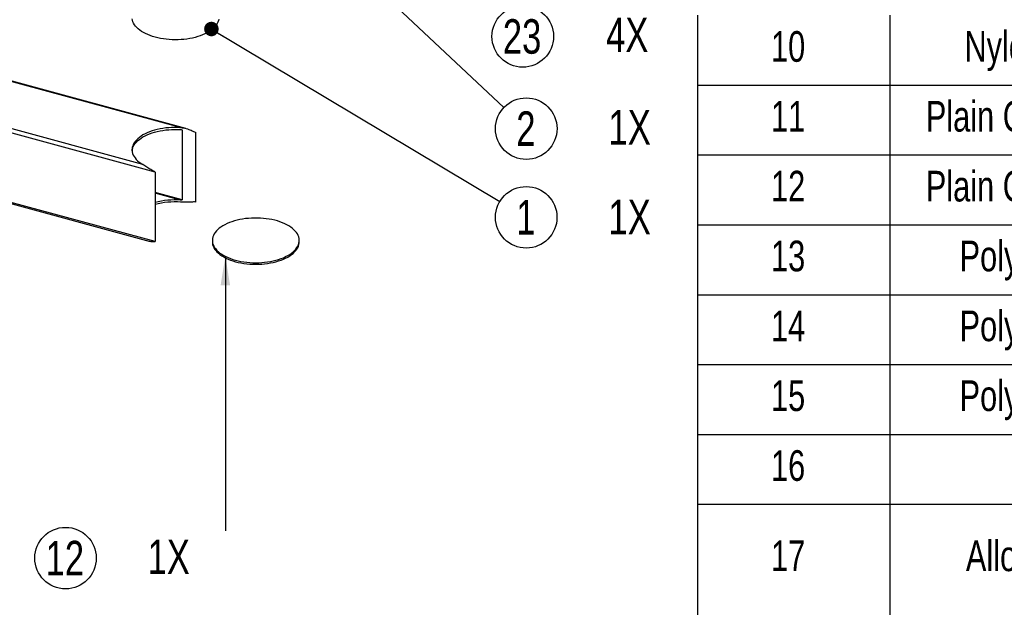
# Paper-space layout 'MA-KB-Kubus Wall Mount expl view' of a CAD drawing. Header units: millimetres. Extents: x 7 to 203, y 7 to 289.
# Tile 3 of 13: x 43 to 111, y 103 to 144. Entities that reach past the tile are written whole.
import ezdxf

# ---------------------------------------------------------------- set-up
doc = ezdxf.new("R2010")
doc.units = ezdxf.units.MM
doc.layers.add('LOGO', color=7, linetype='Continuous')
doc.styles.add('SLDTEXTSTYLE1', font='TXT', dxfattribs={"width": 0.75})
doc.dimstyles.new('SLDDIMSTYLE2', dxfattribs={"dimtxt": 0.18, "dimasz": 2, "dimexe": 0, "dimexo": 0.0625, "dimgap": 0, "dimtad": 0, "dimtih": 1, "dimtoh": 1, "dimdec": 0, "dimrnd": 1e-09, "dimzin": 0, "dimdsep": 46, "dimtxsty": 'Standard', "dimsah": 1, "dimcen": 0.09, "dimadec": 0, "dimazin": 0, "dimtfac": 2, "dimtdec": 0, "dimtofl": 0, "dimtmove": 0, "dimatfit": 3, "dimfxl": 1, "dimfrac": 2, "dimtolj": 1, "dimtzin": 0, "dimarcsym": 0})
doc.dimstyles.new('SLDDIMSTYLE4', dxfattribs={"dimtxt": 0.18, "dimasz": 1, "dimexe": 0, "dimexo": 0.0625, "dimgap": 0, "dimtad": 0, "dimtih": 1, "dimtoh": 1, "dimdec": 0, "dimrnd": 1e-09, "dimzin": 0, "dimdsep": 46, "dimtxsty": 'Standard', "dimblk1": 'DOT', "dimblk2": 'DOT', "dimsah": 1, "dimcen": 0.09, "dimadec": 0, "dimazin": 0, "dimtfac": 1, "dimtdec": 0, "dimtofl": 0, "dimtmove": 0, "dimatfit": 3, "dimldrblk": 'DOT', "dimfxl": 1, "dimfrac": 2, "dimtolj": 1, "dimtzin": 0, "dimarcsym": 0})

# ---------------------------------------------------------------- blocks, each defined once
blk = doc.blocks.new('SW_TABLEANNOTATION_1')
at = {"layer": 'LOGO', "color": 0}
for p, q in [((0, -50.531), (0, -55.353)), ((13.273, -50.531), (13.273, -55.353)), ((0, -55.353), (0, -60.175)), ((0, -55.353), (13.273, -55.353)), ((13.273, -55.353), (13.273, -60.175)), ((13.273, -55.353), (43.418, -55.353)), ((0, -60.175), (0, -64.998)), ((0, -60.175), (13.273, -60.175)), ((13.273, -60.175), (13.273, -64.998)), ((13.273, -60.175), (43.418, -60.175)), ((0, -64.998), (0, -69.82)), ((0, -64.998), (13.273, -64.998)), ((13.273, -64.998), (13.273, -69.82)), ((13.273, -64.998), (43.418, -64.998)), ((0, -69.82), (0, -74.642)), ((0, -69.82), (13.273, -69.82)), ((13.273, -69.82), (13.273, -74.642)), ((13.273, -69.82), (43.418, -69.82)), ((0, -74.642), (0, -79.464)), ((0, -74.642), (13.273, -74.642)), ((13.273, -74.642), (13.273, -79.464)), ((13.273, -74.642), (43.418, -74.642)), ((0, -79.464), (0, -84.287)), ((0, -79.464), (13.273, -79.464)), ((13.273, -79.464), (13.273, -84.287)), ((13.273, -79.464), (43.418, -79.464)), ((0, -84.287), (0, -91.931)), ((0, -84.287), (13.273, -84.287)), ((13.273, -84.287), (13.273, -91.931)), ((13.273, -84.287), (43.418, -84.287))]:
    blk.add_line(p, q, dxfattribs=at)
at = {"layer": 'LOGO', "color": 0, "attachment_point": 1, "style": 'SLDTEXTSTYLE1'}
for s, insert, char_height in [('10', (5.073, -51.625), 2.1167), ('Nylon met RVS', (18.429, -51.625), 2.11667), ('Plain Carbon Steel', (15.761, -56.447), 2.11667), ('11', (5.073, -56.447), 2.1167), ('Plain Carbon Steel', (15.761, -61.269), 2.11667), ('12', (5.073, -61.269), 2.1167), ('Polycarbonaat', (18.094, -66.091), 2.11667), ('13', (5.073, -66.091), 2.1167), ('14', (5.073, -70.914), 2.1167), ('Polycarbonaat', (18.094, -70.914), 2.11667), ('15', (5.073, -75.736), 2.1167), ('Polycarbonaat', (18.094, -75.736), 2.11667), ('16', (5.073, -80.558), 2.1167), ('17', (5.073, -86.791), 2.1167), ('Alloy Steel (SS)', (18.529, -86.791), 2.11667)]:
    blk.add_mtext(s, dxfattribs=dict(at, insert=insert, char_height=char_height))
blk = doc.blocks.new('SW_NOTE_0_52')
at = {"layer": 'LOGO', "color": 0}
blk.add_circle((1.678, -1.302), 2.124, dxfattribs=at)
at = {"layer": 'LOGO', "color": 0, "char_height": 2.3813, "attachment_point": 2, "style": 'SLDTEXTSTYLE1'}
for s, insert in [('4X', (8.892, 0.001)), ('23', (1.63, -0.11))]:
    blk.add_mtext(s, dxfattribs=dict(at, insert=insert))
blk = doc.blocks.new('SW_NOTE_0_53')
at = {"layer": 'LOGO', "color": 0}
blk.add_circle((1.548, -1.455), 2.124, dxfattribs=at)
at = {"layer": 'LOGO', "color": 0, "attachment_point": 2, "style": 'SLDTEXTSTYLE1'}
for s, insert, char_height in [('2', (1.524, -0.263), 2.381), ('1X', (8.687, -0.178), 2.3813)]:
    blk.add_mtext(s, dxfattribs=dict(at, insert=insert, char_height=char_height))
blk = doc.blocks.new('SW_NOTE_0_54')
at = {"layer": 'LOGO', "color": 0}
blk.add_circle((1.823, -1.09), 2.124, dxfattribs=at)
at = {"layer": 'LOGO', "color": 0, "attachment_point": 2, "style": 'SLDTEXTSTYLE1'}
for s, insert, char_height in [('1', (1.799, 0.101), 2.381), ('1X', (8.962, 0.119), 2.3813)]:
    blk.add_mtext(s, dxfattribs=dict(at, insert=insert, char_height=char_height))
blk = doc.blocks.new('_Dot')
at = {"color": 0, "linetype": 'ByBlock', "lineweight": -2}
blk.add_line((-0.5, 0), (-1, 0), dxfattribs=at)
at = {"color": 0, "linetype": 'ByBlock', "const_width": 0.5}
blk.add_lwpolyline([(-0.25, 0, 1), (0.25, 0, 1)], format="xyb", close=True, dxfattribs=at)
blk = doc.blocks.new('SW_NOTE_0_55')
at = {"layer": 'LOGO', "color": 0}
blk.add_circle((-11.035, -1.877), 2.124, dxfattribs=at)
at = {"layer": 'LOGO', "color": 0, "char_height": 2.3813, "attachment_point": 2, "style": 'SLDTEXTSTYLE1'}
for s, insert in [('12', (-11.083, -0.685)), ('1X', (-3.911, -0.604))]:
    blk.add_mtext(s, dxfattribs=dict(at, insert=insert))

psp = doc.layouts.new('MA-KB-Kubus Wall Mount expl view')

# ---------------------------------------------------------------- linework, layer by layer
at = {"color": 7, "linetype": 'Continuous', "lineweight": 25}
for p, q in [((54.045, 136.351), (30.234, 142.822)), ((54.415, 136.286), (30.286, 142.844)), ((51.432, 133.8), (27.62, 140.271)), ((52.291, 133.278), (27.527, 140.009)), ((54.161, 136.171), (54.161, 131.371)), ((55.091, 131.211), (55.091, 136.011)), ((52.291, 128.478), (27.527, 135.208)), ((27.568, 135.107), (51.696, 128.549)), ((52.291, 133.278), (52.291, 128.478)), ((56.236, 128.561), (56.236, 128.458)), ((62.236, 128.458), (62.236, 128.561))]:
    psp.add_line(p, q, dxfattribs=at)
at = {"color": 8, "linetype": 'Continuous', "lineweight": 25}
for p, q in [((54.161, 136.171), (53.994, 136.216)), ((54.161, 131.371), (52.291, 131.879)), ((54.045, 131.345), (52.291, 131.822))]:
    psp.add_line(p, q, dxfattribs=at)
at = {"color": 7, "linetype": 'Continuous', "lineweight": 25, "flags": 128}
for points in [[(56.682, 143.839), (56.66, 143.734), (56.624, 143.63), (56.574, 143.528), (56.51, 143.427), (56.434, 143.33), (56.344, 143.235), (56.242, 143.143), (56.129, 143.055), (56.004, 142.971), (55.868, 142.892), (55.722, 142.818), (55.566, 142.75), (55.402, 142.686), (55.23, 142.629), (55.05, 142.578), (54.864, 142.534), (54.673, 142.496), (54.477, 142.465), (54.278, 142.44), (54.076, 142.423), (53.871, 142.413), (53.667, 142.411), (53.462, 142.415), (53.258, 142.427), (53.056, 142.446), (52.858, 142.471), (52.663, 142.504), (52.473, 142.544), (52.288, 142.59), (52.111, 142.642), (51.94, 142.701), (51.778, 142.765), (51.625, 142.836), (51.481, 142.911), (51.348, 142.991), (51.225, 143.076), (51.114, 143.164), (51.015, 143.257), (50.929, 143.353), (50.855, 143.451), (50.795, 143.552), (50.748, 143.655), (50.715, 143.759), (50.696, 143.864)], [(54.045, 136.351), (53.84, 136.36), (53.633, 136.361), (53.427, 136.355), (53.223, 136.342), (53.02, 136.322), (52.821, 136.295), (52.625, 136.261), (52.435, 136.22), (52.251, 136.172), (52.073, 136.118), (51.904, 136.057), (51.742, 135.991), (51.59, 135.919), (51.448, 135.842), (51.316, 135.761), (51.196, 135.674), (51.087, 135.584), (50.991, 135.49), (50.908, 135.393), (50.837, 135.293), (50.78, 135.191), (50.737, 135.087), (50.708, 134.982), (50.693, 134.876), (50.692, 134.77), (50.706, 134.664), (50.733, 134.558), (50.775, 134.454), (50.83, 134.352), (50.898, 134.252), (50.98, 134.154), (51.075, 134.06), (51.182, 133.969), (51.301, 133.882), (51.432, 133.8)], [(50.694, 134.748), (50.708, 134.845), (50.737, 134.95), (50.78, 135.054), (50.837, 135.156), (50.908, 135.256), (50.991, 135.353), (51.087, 135.447), (51.196, 135.537), (51.316, 135.623), (51.448, 135.705), (51.59, 135.782), (51.742, 135.854), (51.904, 135.92), (52.073, 135.98), (52.251, 136.035), (52.435, 136.082), (52.625, 136.124), (52.821, 136.158), (53.02, 136.185), (53.223, 136.205), (53.427, 136.218), (53.633, 136.224), (53.84, 136.222), (54.045, 136.213)], [(57.836, 127.194), (58.023, 127.148), (58.215, 127.108), (58.412, 127.075), (58.613, 127.049), (58.817, 127.031), (59.023, 127.02), (59.23, 127.016), (59.437, 127.019), (59.643, 127.03), (59.847, 127.048), (60.048, 127.073), (60.245, 127.106), (60.438, 127.145), (60.625, 127.191), (60.805, 127.244), (60.978, 127.303), (61.142, 127.367), (61.297, 127.438), (61.443, 127.514), (61.578, 127.595), (61.702, 127.68), (61.814, 127.77), (61.913, 127.863), (62.001, 127.96), (62.074, 128.06), (62.135, 128.162), (62.181, 128.266), (62.214, 128.371), (62.232, 128.477), (62.236, 128.584), (62.226, 128.691), (62.201, 128.796), (62.163, 128.901), (62.11, 129.004), (62.044, 129.105), (61.964, 129.204), (61.872, 129.299), (61.766, 129.391), (61.649, 129.479), (61.52, 129.563), (61.381, 129.641), (61.231, 129.715), (61.071, 129.783), (60.903, 129.845), (60.727, 129.902), (60.544, 129.951), (60.355, 129.995), (60.16, 130.031), (59.961, 130.06), (59.758, 130.082), (59.553, 130.097), (59.347, 130.105), (59.14, 130.105), (58.933, 130.098), (58.728, 130.084), (58.525, 130.062), (58.326, 130.033), (58.131, 129.997), (57.941, 129.954), (57.757, 129.905), (57.581, 129.849), (57.412, 129.787), (57.252, 129.72), (57.102, 129.646), (56.961, 129.568), (56.832, 129.485), (56.714, 129.397), (56.608, 129.305), (56.514, 129.21), (56.434, 129.112), (56.367, 129.011), (56.313, 128.908), (56.274, 128.803), (56.248, 128.697), (56.237, 128.591), (56.24, 128.484), (56.258, 128.378), (56.289, 128.273), (56.335, 128.168), (56.394, 128.066), (56.467, 127.967), (56.553, 127.87), (56.652, 127.776), (56.764, 127.686), (56.887, 127.6), (57.021, 127.519), (57.166, 127.443), (57.321, 127.372), (57.484, 127.307), (57.657, 127.247), (57.836, 127.194)], [(56.236, 128.458), (56.24, 128.381), (56.258, 128.275), (56.289, 128.17), (56.335, 128.066), (56.394, 127.963), (56.467, 127.864), (56.553, 127.767), (56.652, 127.673), (56.764, 127.583), (56.887, 127.497), (57.021, 127.416), (57.166, 127.34), (57.321, 127.269), (57.484, 127.204), (57.657, 127.144), (57.836, 127.091)], [(57.836, 127.091), (58.023, 127.045), (58.215, 127.005), (58.412, 126.972), (58.613, 126.947), (58.817, 126.928), (59.023, 126.917), (59.23, 126.913), (59.437, 126.916), (59.643, 126.927), (59.847, 126.945), (60.048, 126.97), (60.245, 127.003), (60.438, 127.042), (60.625, 127.088), (60.805, 127.141), (60.978, 127.2), (61.142, 127.265), (61.297, 127.335), (61.443, 127.411), (61.578, 127.492), (61.702, 127.577), (61.814, 127.667), (61.913, 127.761), (62.001, 127.857), (62.074, 127.957), (62.135, 128.059), (62.181, 128.163), (62.214, 128.268), (62.232, 128.374), (62.236, 128.458)]]:
    psp.add_lwpolyline(points, dxfattribs=at)
at = {"color": 7, "linetype": 'Continuous', "lineweight": 25}
for centre in [(53.683, 125.872), (53.683, 125.735)]:
    psp.add_arc(centre, 5.484, 86.21766, 104.70866, dxfattribs=at)
for points, knots in [([(54.045, 136.351), (54.111, 136.344), (54.245, 136.33), (54.489, 136.269), (54.775, 136.167), (54.987, 136.066), (55.09, 136.012), (55.091, 136.011)], [0, 0, 0, 0, 0.1786526, 0.3595517, 0.6763472, 0.998047, 1, 1, 1, 1]), ([(54.045, 136.213), (54.072, 136.21), (54.104, 136.207), (54.139, 136.193), (54.151, 136.186), (54.158, 136.179), (54.161, 136.175), (54.161, 136.172), (54.161, 136.171)], [0, 0, 0, 0, 0.619006, 0.737558, 0.86968, 0.921573, 0.974029, 1, 1, 1, 1]), ([(52.291, 133.278), (52.29, 133.279), (52.188, 133.332), (51.989, 133.445), (51.753, 133.595), (51.568, 133.716), (51.477, 133.772), (51.432, 133.8)], [0, 0, 0, 0, 0.001953, 0.318976, 0.640448, 0.819293, 1, 1, 1, 1]), ([(54.161, 131.371), (54.161, 131.369), (54.161, 131.366), (54.157, 131.361), (54.144, 131.353), (54.106, 131.344), (54.071, 131.344), (54.045, 131.345)], [0, 0, 0, 0, 0.038195, 0.085977, 0.169527, 0.41234, 1, 1, 1, 1]), ([(55.091, 131.211), (55.09, 131.211), (54.988, 131.213), (54.777, 131.212), (54.492, 131.204), (54.245, 131.2), (54.112, 131.205), (54.045, 131.208)], [0, 0, 0, 0, 0.001953, 0.318976, 0.640448, 0.819293, 1, 1, 1, 1]), ([(51.696, 128.55), (51.703, 128.548), (51.794, 128.518), (51.989, 128.493), (52.187, 128.48), (52.29, 128.478), (52.291, 128.478)], [0, 0, 0, 0, 0.034335, 0.511998, 0.997055, 1, 1, 1, 1])]:
    psp.add_open_spline(points, degree=3, knots=knots, dxfattribs=at)

# ---------------------------------------------------------------- block references
at = {"layer": 'LOGO'}
for name, p in [('SW_TABLEANNOTATION_1', (89.741, 194.634)), ('SW_NOTE_0_52', (75.993, 143.942)), ('SW_NOTE_0_53', (76.364, 137.733)), ('SW_NOTE_0_54', (76.088, 131.246)), ('SW_NOTE_0_55', (57.134, 108.503))]:
    psp.add_blockref(name, p, dxfattribs=at)

# ---------------------------------------------------------------- leaders
for points, dimstyle in [([(56.129, 156.753), (76.364, 137.733)], 'SLDDIMSTYLE2'), ([(56.171, 143.155), (76.088, 131.246)], 'SLDDIMSTYLE4'), ([(57.135, 127.458), (57.134, 108.503)], 'SLDDIMSTYLE2')]:
    psp.add_leader(points, dimstyle=dimstyle, dxfattribs=at)

doc.saveas('drawing.dxf')
